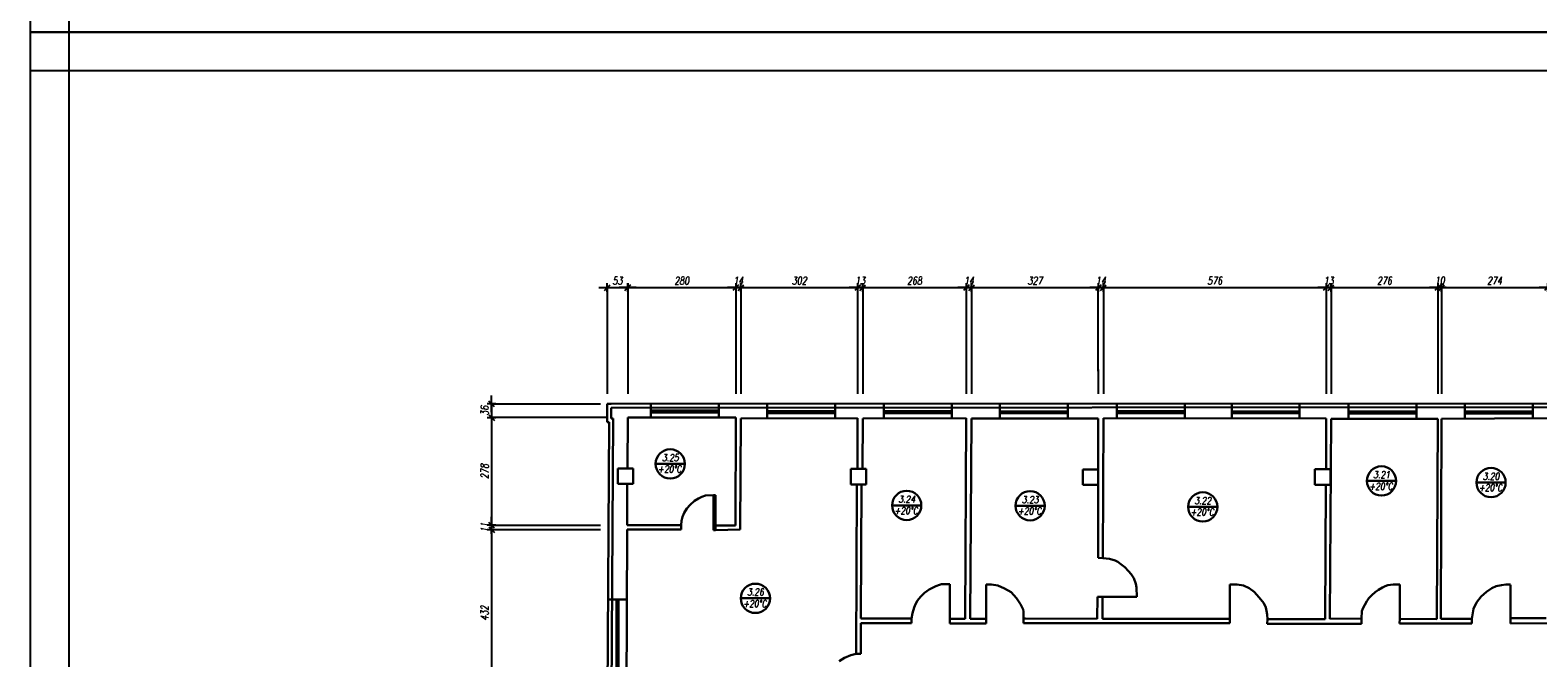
# Model space of a CAD drawing. Header units: inches. Extents: x 1464 to 9264, y -7670 to 9130.
# Tile 3 of 27: x 1464 to 5360, y -5085 to -3465. Entities that reach past the tile are written whole.
import ezdxf

# ---------------------------------------------------------------- set-up
doc = ezdxf.new("R2010")
doc.units = ezdxf.units.IN
doc.header["$MEASUREMENT"] = 0
doc.layers.add('BUDOWLANKA', color=50, linetype='Continuous', lineweight=30)
doc.layers.add('opisy', color=130, linetype='Continuous', lineweight=9)
doc.layers.add('RAMKA', color=3, linetype='Continuous')
doc.layers.add('wymiar', color=130, linetype='Continuous')
doc.styles.add('100-K-S', font='simplex.shx', dxfattribs={"width": 0.8, "oblique": 10, "height": 20})
doc.styles.add('standard 100', font='simplex.shx', dxfattribs={"width": 0.75, "oblique": 10, "height": 20})
doc.dimstyles.new('1 100', dxfattribs={"dimscale": 2, "dimtxt": 20, "dimasz": 0.9, "dimexe": 10, "dimexo": 35, "dimgap": 4, "dimtad": 1, "dimdec": 0, "dimrnd": 0.5, "dimtxsty": 'standard 100', "dimblk": 'zasieczka', "dimcen": 2.5, "dimdle": 25, "dimse1": 1, "dimse2": 1, "dimclrd": 256, "dimclre": 5, "dimclrt": 256, "dimadec": 5, "dimazin": 3, "dimtfac": 1, "dimtdec": 0, "dimtix": 1, "dimtmove": 0, "dimatfit": 3, "dimldrblk": 'CLOSEDBLANK', "dimfxl": 1, "dimlwd": -1, "dimlwe": 18, "dimarcsym": 0})

# ---------------------------------------------------------------- blocks, each defined once
blk = doc.blocks.new('zasieczka')
at = {"linetype": 'Continuous'}
for p, q in [((12, 0), (-12, 0)), ((4.1, 4.1), (-4.1, -4.1)), ((0, 6.2), (0, -6.2))]:
    blk.add_line(p, q, dxfattribs=at)
blk = doc.blocks.new('*D775')
at = {"layer": 'Defpoints', "color": 0}
for p in [(-305.6, -5313.9), (-358.3, -5614.1), (-305.6, -5649.5)]:
    blk.add_point(p, dxfattribs=at)
at = {"layer": 'wymiar'}
blk.add_line((-356.5, -5313.9), (-307.4, -5313.9), dxfattribs=at)
at = {"layer": 'wymiar', "xscale": 1.799999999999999, "yscale": 1.799999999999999, "zscale": 1.799999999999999, "rotation": 180}
blk.add_blockref('zasieczka', (-358.3, -5313.9), dxfattribs=at)
at = {"layer": 'wymiar', "xscale": 1.799999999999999, "yscale": 1.799999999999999, "zscale": 1.799999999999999}
blk.add_blockref('zasieczka', (-305.6, -5313.9), dxfattribs=at)
at = {"layer": 'wymiar', "insert": (-332, -5295.9), "char_height": 20, "attachment_point": 5, "style": 'standard 100'}
blk.add_mtext('53', dxfattribs=at)
blk = doc.blocks.new('_ClosedBlank')
at = {"color": 0, "linetype": 'ByBlock', "lineweight": -2}
for p, q in [((-1, 0.2), (0, 0)), ((-1, 0.2), (-1, -0.2)), ((0, 0), (-1, -0.2))]:
    blk.add_line(p, q, dxfattribs=at)
blk = doc.blocks.new('*D776')
at = {"layer": 'Defpoints', "color": 0}
for p in [(-26.3, -5313.9), (-305.6, -5649.5), (-26.3, -5649.5)]:
    blk.add_point(p, dxfattribs=at)
at = {"layer": 'wymiar'}
blk.add_line((-303.8, -5313.9), (-28.1, -5313.9), dxfattribs=at)
at = {"layer": 'wymiar', "xscale": 1.799999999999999, "yscale": 1.799999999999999, "zscale": 1.799999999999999, "rotation": 180}
blk.add_blockref('zasieczka', (-305.6, -5313.9), dxfattribs=at)
at = {"layer": 'wymiar', "xscale": 1.799999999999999, "yscale": 1.799999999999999, "zscale": 1.799999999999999}
blk.add_blockref('zasieczka', (-26.3, -5313.9), dxfattribs=at)
at = {"layer": 'wymiar', "insert": (-165.9, -5295.9), "char_height": 20, "attachment_point": 5, "style": 'standard 100'}
blk.add_mtext('280', dxfattribs=at)
blk = doc.blocks.new('*D777')
at = {"layer": 'Defpoints', "color": 0}
for p in [(-12.9, -5313.9), (-26.3, -5649.5), (-12.9, -5651.6)]:
    blk.add_point(p, dxfattribs=at)
at = {"layer": 'wymiar'}
for p, q in [((-28.1, -5313.9), (-29.9, -5313.9)), ((-26.3, -5313.9), (-12.9, -5313.9)), ((-11.1, -5313.9), (-9.3, -5313.9))]:
    blk.add_line(p, q, dxfattribs=at)
at = {"layer": 'wymiar', "xscale": 1.799999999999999, "yscale": 1.799999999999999, "zscale": 1.799999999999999}
blk.add_blockref('zasieczka', (-26.3, -5313.9), dxfattribs=at)
at = {"layer": 'wymiar', "xscale": 1.799999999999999, "yscale": 1.799999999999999, "zscale": 1.799999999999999, "rotation": 180}
blk.add_blockref('zasieczka', (-12.9, -5313.9), dxfattribs=at)
at = {"layer": 'wymiar', "insert": (-19.6, -5295.9), "char_height": 20, "attachment_point": 5, "style": 'standard 100'}
blk.add_mtext('14', dxfattribs=at)
blk = doc.blocks.new('*D778')
at = {"layer": 'Defpoints', "color": 0}
for p in [(288.4, -5313.9), (-12.9, -5651.6), (288.4, -5651.4)]:
    blk.add_point(p, dxfattribs=at)
at = {"layer": 'wymiar'}
blk.add_line((-11.1, -5313.9), (286.6, -5313.9), dxfattribs=at)
at = {"layer": 'wymiar', "xscale": 1.799999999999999, "yscale": 1.799999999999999, "zscale": 1.799999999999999, "rotation": 180}
blk.add_blockref('zasieczka', (-12.9, -5313.9), dxfattribs=at)
at = {"layer": 'wymiar', "xscale": 1.799999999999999, "yscale": 1.799999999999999, "zscale": 1.799999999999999}
blk.add_blockref('zasieczka', (288.4, -5313.9), dxfattribs=at)
at = {"layer": 'wymiar', "insert": (137.8, -5295.9), "char_height": 20, "attachment_point": 5, "style": 'standard 100'}
blk.add_mtext('302', dxfattribs=at)
blk = doc.blocks.new('*D779')
at = {"layer": 'Defpoints', "color": 0}
for p in [(301.7, -5313.9), (288.4, -5651.4), (301.7, -5651.4)]:
    blk.add_point(p, dxfattribs=at)
at = {"layer": 'wymiar'}
for p, q in [((286.6, -5313.9), (284.8, -5313.9)), ((288.4, -5313.9), (301.7, -5313.9)), ((303.5, -5313.9), (305.3, -5313.9))]:
    blk.add_line(p, q, dxfattribs=at)
at = {"layer": 'wymiar', "xscale": 1.799999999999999, "yscale": 1.799999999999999, "zscale": 1.799999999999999}
blk.add_blockref('zasieczka', (288.4, -5313.9), dxfattribs=at)
at = {"layer": 'wymiar', "xscale": 1.799999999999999, "yscale": 1.799999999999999, "zscale": 1.799999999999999, "rotation": 180}
blk.add_blockref('zasieczka', (301.7, -5313.9), dxfattribs=at)
at = {"layer": 'wymiar', "insert": (295, -5295.9), "char_height": 20, "attachment_point": 5, "style": 'standard 100'}
blk.add_mtext('13', dxfattribs=at)
blk = doc.blocks.new('*D780')
at = {"layer": 'Defpoints', "color": 0}
for p in [(569.3, -5313.9), (301.7, -5651.4), (569.3, -5651.3)]:
    blk.add_point(p, dxfattribs=at)
at = {"layer": 'wymiar'}
blk.add_line((303.5, -5313.9), (567.5, -5313.9), dxfattribs=at)
at = {"layer": 'wymiar', "xscale": 1.799999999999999, "yscale": 1.799999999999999, "zscale": 1.799999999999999, "rotation": 180}
blk.add_blockref('zasieczka', (301.7, -5313.9), dxfattribs=at)
at = {"layer": 'wymiar', "xscale": 1.799999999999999, "yscale": 1.799999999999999, "zscale": 1.799999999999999}
blk.add_blockref('zasieczka', (569.3, -5313.9), dxfattribs=at)
at = {"layer": 'wymiar', "insert": (435.5, -5295.9), "char_height": 20, "attachment_point": 5, "style": 'standard 100'}
blk.add_mtext('268', dxfattribs=at)
blk = doc.blocks.new('*D781')
at = {"layer": 'Defpoints', "color": 0}
for p in [(583.3, -5313.9), (569.3, -5651.3), (583.3, -5651.5)]:
    blk.add_point(p, dxfattribs=at)
at = {"layer": 'wymiar'}
for p, q in [((567.5, -5313.9), (565.7, -5313.9)), ((569.3, -5313.9), (583.3, -5313.9)), ((585.1, -5313.9), (586.9, -5313.9))]:
    blk.add_line(p, q, dxfattribs=at)
at = {"layer": 'wymiar', "xscale": 1.799999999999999, "yscale": 1.799999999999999, "zscale": 1.799999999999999}
blk.add_blockref('zasieczka', (569.3, -5313.9), dxfattribs=at)
at = {"layer": 'wymiar', "xscale": 1.799999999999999, "yscale": 1.799999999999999, "zscale": 1.799999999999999, "rotation": 180}
blk.add_blockref('zasieczka', (583.3, -5313.9), dxfattribs=at)
at = {"layer": 'wymiar', "insert": (576.3, -5295.9), "char_height": 20, "attachment_point": 5, "style": 'standard 100'}
blk.add_mtext('14', dxfattribs=at)
blk = doc.blocks.new('*D782')
at = {"layer": 'Defpoints', "color": 0}
for p in [(910.5, -5313.9), (583.3, -5651.5), (910.5, -5652.1)]:
    blk.add_point(p, dxfattribs=at)
at = {"layer": 'wymiar'}
blk.add_line((585.1, -5313.9), (908.7, -5313.9), dxfattribs=at)
at = {"layer": 'wymiar', "xscale": 1.799999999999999, "yscale": 1.799999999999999, "zscale": 1.799999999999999, "rotation": 180}
blk.add_blockref('zasieczka', (583.3, -5313.9), dxfattribs=at)
at = {"layer": 'wymiar', "xscale": 1.799999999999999, "yscale": 1.799999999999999, "zscale": 1.799999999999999}
blk.add_blockref('zasieczka', (910.5, -5313.9), dxfattribs=at)
at = {"layer": 'wymiar', "insert": (746.9, -5295.9), "char_height": 20, "attachment_point": 5, "style": 'standard 100'}
blk.add_mtext('327', dxfattribs=at)
blk = doc.blocks.new('*D783')
at = {"layer": 'Defpoints', "color": 0}
for p in [(923.7, -5313.9), (910.5, -5652.1), (923.7, -5651.1)]:
    blk.add_point(p, dxfattribs=at)
at = {"layer": 'wymiar'}
for p, q in [((908.7, -5313.9), (906.9, -5313.9)), ((910.5, -5313.9), (923.7, -5313.9)), ((925.5, -5313.9), (927.3, -5313.9))]:
    blk.add_line(p, q, dxfattribs=at)
at = {"layer": 'wymiar', "xscale": 1.799999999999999, "yscale": 1.799999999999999, "zscale": 1.799999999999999}
blk.add_blockref('zasieczka', (910.5, -5313.9), dxfattribs=at)
at = {"layer": 'wymiar', "xscale": 1.799999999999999, "yscale": 1.799999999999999, "zscale": 1.799999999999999, "rotation": 180}
blk.add_blockref('zasieczka', (923.7, -5313.9), dxfattribs=at)
at = {"layer": 'wymiar', "insert": (917.1, -5295.9), "char_height": 20, "attachment_point": 5, "style": 'standard 100'}
blk.add_mtext('14', dxfattribs=at)
blk = doc.blocks.new('*D784')
at = {"layer": 'Defpoints', "color": 0}
for p in [(1499.2, -5313.9), (923.7, -5651.1), (1499.2, -5652)]:
    blk.add_point(p, dxfattribs=at)
at = {"layer": 'wymiar'}
blk.add_line((925.5, -5313.9), (1497.4, -5313.9), dxfattribs=at)
at = {"layer": 'wymiar', "xscale": 1.799999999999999, "yscale": 1.799999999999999, "zscale": 1.799999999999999, "rotation": 180}
blk.add_blockref('zasieczka', (923.7, -5313.9), dxfattribs=at)
at = {"layer": 'wymiar', "xscale": 1.799999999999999, "yscale": 1.799999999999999, "zscale": 1.799999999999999}
blk.add_blockref('zasieczka', (1499.2, -5313.9), dxfattribs=at)
at = {"layer": 'wymiar', "insert": (1211.5, -5295.9), "char_height": 20, "attachment_point": 5, "style": 'standard 100'}
blk.add_mtext('576', dxfattribs=at)
blk = doc.blocks.new('*D785')
at = {"layer": 'Defpoints', "color": 0}
for p in [(1511.9, -5313.9), (1499.2, -5652), (1511.9, -5652.4)]:
    blk.add_point(p, dxfattribs=at)
at = {"layer": 'wymiar'}
for p, q in [((1497.4, -5313.9), (1495.6, -5313.9)), ((1499.2, -5313.9), (1511.9, -5313.9)), ((1513.7, -5313.9), (1515.5, -5313.9))]:
    blk.add_line(p, q, dxfattribs=at)
at = {"layer": 'wymiar', "xscale": 1.799999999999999, "yscale": 1.799999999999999, "zscale": 1.799999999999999}
blk.add_blockref('zasieczka', (1499.2, -5313.9), dxfattribs=at)
at = {"layer": 'wymiar', "xscale": 1.799999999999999, "yscale": 1.799999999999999, "zscale": 1.799999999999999, "rotation": 180}
blk.add_blockref('zasieczka', (1511.9, -5313.9), dxfattribs=at)
at = {"layer": 'wymiar', "insert": (1505.6, -5295.9), "char_height": 20, "attachment_point": 5, "style": 'standard 100'}
blk.add_mtext('13', dxfattribs=at)
blk = doc.blocks.new('*D786')
at = {"layer": 'Defpoints', "color": 0}
for p in [(1788, -5313.9), (1511.9, -5652.4), (1788, -5652.6)]:
    blk.add_point(p, dxfattribs=at)
at = {"layer": 'wymiar'}
blk.add_line((1513.7, -5313.9), (1786.2, -5313.9), dxfattribs=at)
at = {"layer": 'wymiar', "xscale": 1.799999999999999, "yscale": 1.799999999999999, "zscale": 1.799999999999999, "rotation": 180}
blk.add_blockref('zasieczka', (1511.9, -5313.9), dxfattribs=at)
at = {"layer": 'wymiar', "xscale": 1.799999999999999, "yscale": 1.799999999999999, "zscale": 1.799999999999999}
blk.add_blockref('zasieczka', (1788, -5313.9), dxfattribs=at)
at = {"layer": 'wymiar', "insert": (1650, -5295.9), "char_height": 20, "attachment_point": 5, "style": 'standard 100'}
blk.add_mtext('276', dxfattribs=at)
blk = doc.blocks.new('*D787')
at = {"layer": 'Defpoints', "color": 0}
for p in [(1797.8, -5313.9), (1788, -5652.6), (1797.8, -5652.7)]:
    blk.add_point(p, dxfattribs=at)
at = {"layer": 'wymiar'}
for p, q in [((1786.2, -5313.9), (1784.4, -5313.9)), ((1788, -5313.9), (1797.8, -5313.9)), ((1799.6, -5313.9), (1801.4, -5313.9))]:
    blk.add_line(p, q, dxfattribs=at)
at = {"layer": 'wymiar', "xscale": 1.799999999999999, "yscale": 1.799999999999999, "zscale": 1.799999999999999}
blk.add_blockref('zasieczka', (1788, -5313.9), dxfattribs=at)
at = {"layer": 'wymiar', "xscale": 1.799999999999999, "yscale": 1.799999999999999, "zscale": 1.799999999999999, "rotation": 180}
blk.add_blockref('zasieczka', (1797.8, -5313.9), dxfattribs=at)
at = {"layer": 'wymiar', "insert": (1792.9, -5295.9), "char_height": 20, "attachment_point": 5, "style": 'standard 100'}
blk.add_mtext('10', dxfattribs=at)
blk = doc.blocks.new('*D788')
at = {"layer": 'Defpoints', "color": 0}
for p in [(2071.1, -5313.9), (1797.8, -5652.7), (2071.1, -5651.3)]:
    blk.add_point(p, dxfattribs=at)
at = {"layer": 'wymiar'}
blk.add_line((1799.6, -5313.9), (2069.3, -5313.9), dxfattribs=at)
at = {"layer": 'wymiar', "xscale": 1.799999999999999, "yscale": 1.799999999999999, "zscale": 1.799999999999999, "rotation": 180}
blk.add_blockref('zasieczka', (1797.8, -5313.9), dxfattribs=at)
at = {"layer": 'wymiar', "xscale": 1.799999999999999, "yscale": 1.799999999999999, "zscale": 1.799999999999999}
blk.add_blockref('zasieczka', (2071.1, -5313.9), dxfattribs=at)
at = {"layer": 'wymiar', "insert": (1934.4, -5295.9), "char_height": 20, "attachment_point": 5, "style": 'standard 100'}
blk.add_mtext('274', dxfattribs=at)
blk = doc.blocks.new('*D760')
at = {"layer": 'Defpoints', "color": 0}
for p in [(-358.3, -5614.1), (-657.4, -5649.5), (-305.6, -5649.5)]:
    blk.add_point(p, dxfattribs=at)
at = {"layer": 'wymiar'}
for p, q in [((-657.4, -5612.3), (-657.4, -5610.5)), ((-657.4, -5614.1), (-657.4, -5649.5)), ((-657.4, -5651.3), (-657.4, -5653.1))]:
    blk.add_line(p, q, dxfattribs=at)
at = {"layer": 'wymiar', "xscale": 1.799999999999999, "yscale": 1.799999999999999, "zscale": 1.799999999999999}
for p, rotation in [((-657.4, -5614.1), 270), ((-657.4, -5649.5), 90)]:
    blk.add_blockref('zasieczka', p, dxfattribs=dict(at, rotation=rotation))
at = {"layer": 'wymiar', "insert": (-675.4, -5631.8), "char_height": 20, "attachment_point": 5, "rotation": 90, "style": 'standard 100'}
blk.add_mtext('36', dxfattribs=at)
blk = doc.blocks.new('*D800')
at = {"layer": 'Defpoints', "color": 0}
for p in [(-305.6, -5649.5), (-657.4, -5927.5), (-306.8, -5927.5)]:
    blk.add_point(p, dxfattribs=at)
at = {"layer": 'wymiar'}
blk.add_line((-657.4, -5651.3), (-657.4, -5925.7), dxfattribs=at)
at = {"layer": 'wymiar', "xscale": 1.799999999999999, "yscale": 1.799999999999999, "zscale": 1.799999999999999}
for p, rotation in [((-657.4, -5649.5), 90), ((-657.4, -5927.5), 270)]:
    blk.add_blockref('zasieczka', p, dxfattribs=dict(at, rotation=rotation))
at = {"layer": 'wymiar', "insert": (-675.4, -5788.5), "char_height": 20, "attachment_point": 5, "rotation": 90, "style": 'standard 100'}
blk.add_mtext('278', dxfattribs=at)
blk = doc.blocks.new('*D801')
at = {"layer": 'Defpoints', "color": 0}
for p in [(-657.4, -5938.5), (-306.8, -5927.5), (-306.7, -5938.5)]:
    blk.add_point(p, dxfattribs=at)
at = {"layer": 'wymiar'}
for p, q in [((-657.4, -5925.7), (-657.4, -5923.9)), ((-657.4, -5927.5), (-657.4, -5938.5)), ((-657.4, -5940.3), (-657.4, -5942.1))]:
    blk.add_line(p, q, dxfattribs=at)
at = {"layer": 'wymiar', "xscale": 1.799999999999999, "yscale": 1.799999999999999, "zscale": 1.799999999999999}
for p, rotation in [((-657.4, -5927.5), 270), ((-657.4, -5938.5), 90)]:
    blk.add_blockref('zasieczka', p, dxfattribs=dict(at, rotation=rotation))
at = {"layer": 'wymiar', "insert": (-675.4, -5933), "char_height": 20, "attachment_point": 5, "rotation": 90, "style": 'standard 100'}
blk.add_mtext('11', dxfattribs=at)
blk = doc.blocks.new('*D802')
at = {"layer": 'Defpoints', "color": 0}
for p in [(-306.7, -5938.5), (-657.4, -6369.8), (-308.6, -6369.8)]:
    blk.add_point(p, dxfattribs=at)
at = {"layer": 'wymiar'}
blk.add_line((-657.4, -5940.3), (-657.4, -6368), dxfattribs=at)
at = {"layer": 'wymiar', "xscale": 1.799999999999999, "yscale": 1.799999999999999, "zscale": 1.799999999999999}
for p, rotation in [((-657.4, -5938.5), 90), ((-657.4, -6369.8), 270)]:
    blk.add_blockref('zasieczka', p, dxfattribs=dict(at, rotation=rotation))
at = {"layer": 'wymiar', "insert": (-675.4, -6154.2), "char_height": 20, "attachment_point": 5, "rotation": 90, "style": 'standard 100'}
blk.add_mtext('432', dxfattribs=at)
blk = doc.blocks.new('A$C36685AB7')
at = {"layer": 'BUDOWLANKA'}
for p, q in [((1501.4, 3240.3), (1491.4, 3240.3)), ((1491.4, 3230.4), (1491.4, 3240.3)), ((5724.5, 3242.3), (1501.4, 3240.3)), ((1603.7, 3230.3), (1603.7, 3240.3)), ((1779.3, 3223.1), (1779.3, 3240.4)), ((1779.3, 3240.4), (1779.3, 3204.8)), ((1904.7, 3238.3), (1904.7, 3240.4)), ((1904.7, 3228.3), (1904.7, 3238.3)), ((2080.3, 3238.4), (2080.3, 3240.5)), ((2080.3, 3221.1), (2080.3, 3238.4)), ((2080.3, 3238.4), (2080.3, 3202.8)), ((2205.9, 3238.2), (2205.9, 3240.6)), ((2205.9, 3228.4), (2205.9, 3238.4)), ((2381.5, 3238.5), (2381.5, 3240.7)), ((2381.5, 3221.3), (2381.5, 3238.5)), ((2381.5, 3238.5), (2381.5, 3202.9)), ((2505.5, 3238.2), (2505.5, 3240.7)), ((2505.5, 3228.2), (2505.5, 3238.2)), ((2681.1, 3238.3), (2681.1, 3240.8)), ((2681.1, 3221), (2681.1, 3238.3)), ((2681.1, 3238.3), (2681.1, 3202.7)), ((2808.2, 3238.7), (2808.2, 3240.9)), ((2808.2, 3228.7), (2808.2, 3238.7)), ((2983.8, 3238.8), (2983.8, 3241)), ((2983.8, 3221.5), (2983.8, 3238.8)), ((2983.8, 3238.8), (2983.8, 3203.2)), ((3104.9, 3238.2), (3104.9, 3241)), ((3104.9, 3228.2), (3104.9, 3238.2)), ((3280.5, 3238.3), (3280.5, 3241.1)), ((3280.5, 3221), (3280.5, 3238.3)), ((3280.5, 3238.3), (3280.5, 3202.7)), ((3406.8, 3237), (3406.8, 3241.2)), ((3406.8, 3227.4), (3406.8, 3237.4)), ((3582.4, 3237.5), (3582.4, 3241.2)), ((3582.4, 3220.2), (3582.4, 3237.5)), ((3582.4, 3237.5), (3582.4, 3201.9)), ((3707.7, 3237.6), (3707.7, 3241.3)), ((3707.7, 3227.6), (3707.7, 3237.6)), ((3883.3, 3237.6), (3883.3, 3241.4)), ((3883.3, 3220.4), (3883.3, 3237.6)), ((3883.3, 3237.6), (3883.3, 3202.8)), ((1491.4, 3230.4), (1491.4, 3192.9)), ((1506.6, 3202.9), (1492.9, 1100.4)), ((1501.4, 3230.3), (1501.1, 3202.9)), ((1501.1, 3202.9), (1506.6, 3202.9)), ((5734.5, 3232.3), (1501.4, 3230.3)), ((1543.6, 3073.7), (1544.1, 3204.8)), ((1544.1, 3204.8), (1823.4, 3204.8)), ((1603.7, 3204.8), (1603.7, 3230.3)), ((1603.7, 3223.1), (1779.3, 3223.1)), ((1603.7, 3218.1), (1779.3, 3218.1)), ((1823.4, 3204.8), (1822.7, 2926.3)), ((1835.2, 2915.6), (1836.9, 3202.8)), ((1836.9, 3202.8), (2138.1, 3203)), ((1904.7, 3202.8), (1904.7, 3228.3)), ((1904.7, 3221.1), (2080.3, 3221.1)), ((1904.7, 3216.1), (2080.3, 3216.1)), ((2138.1, 3203), (2138.1, 3072.2)), ((2150.5, 3072.2), (2151.4, 3202.9)), ((2151.4, 3202.9), (2419, 3203)), ((2206, 3202.9), (2205.9, 3228.4)), ((2205.9, 3221.3), (2381.5, 3221.3)), ((2205.9, 3216.3), (2381.5, 3216.3)), ((2419, 3203), (2416.5, 2685.2)), ((2428.8, 2685.4), (2433, 3202.8)), ((2433, 3202.8), (2760.2, 3202.2)), ((2505.5, 3202.7), (2505.5, 3228.2)), ((2505.5, 3221), (2681.1, 3221)), ((2505.5, 3216), (2681.1, 3216)), ((2760.2, 3202.2), (2760.2, 3071.3)), ((2771.6, 2841.6), (2773.4, 3203.2)), ((2773.4, 3203.2), (3348.9, 3202.3)), ((2808.2, 3203.2), (2808.2, 3228.7)), ((2808.2, 3221.5), (2983.8, 3221.5)), ((2808.2, 3216.5), (2983.8, 3216.5)), ((3104.9, 3202.7), (3104.9, 3228.2)), ((3104.9, 3221), (3280.5, 3221)), ((3104.9, 3216), (3280.5, 3216)), ((3280.5, 3202.7), (3280.5, 3202.4)), ((3348.9, 3202.3), (3348.9, 3071.5)), ((3358.5, 2685.4), (3361.6, 3201.9)), ((3361.6, 3201.9), (3637.7, 3201.7)), ((3406.8, 3201.9), (3406.8, 3227.4)), ((3406.8, 3220.2), (3582.4, 3220.2)), ((3406.8, 3215.2), (3582.4, 3215.2)), ((3582.4, 3201.9), (3582.4, 3201.7)), ((3637.7, 3201.7), (3635, 2684.7)), ((3645.4, 2685.3), (3647.5, 3201.8)), ((3647.5, 3201.8), (3920.8, 3203)), ((3707.8, 3202.1), (3707.7, 3227.6)), ((3707.7, 3220.4), (3883.3, 3220.4)), ((3707.7, 3215.4), (3883.3, 3215.4)), ((1496.6, 3192.9), (1483, 1110.4)), ((1496.6, 3192.9), (1491.4, 3192.9)), ((1558.7, 3073.7), (1518.7, 3073.7)), ((1518.7, 3073.7), (1518.7, 3033.7)), ((1558.7, 3033.7), (1558.7, 3073.7)), ((2160.6, 3072.2), (2120.6, 3072.2)), ((2120.6, 3072.2), (2120.6, 3032.2)), ((2160.6, 3032.2), (2160.6, 3072.2)), ((2760.2, 3071.3), (2720.2, 3071.3)), ((2720.2, 3071.3), (2720.2, 3031.3)), ((2760.2, 3031.3), (2760.2, 3071.3)), ((3360.1, 3071.5), (3320.1, 3071.5)), ((3320.1, 3071.5), (3320.1, 3031.5)), ((3360.1, 3031.5), (3360.1, 3071.5)), ((1518.7, 3033.7), (1558.7, 3033.7)), ((1542.9, 2926.8), (1542.9, 3033.7)), ((1726.7, 2996.4), (1735.8, 3000.5)), ((1735.8, 3000.5), (1745.4, 3003.6)), ((1745.4, 3003.6), (1766.2, 3004.4)), ((1766.2, 2914.7), (1766.2, 3004.4)), ((1766.2, 3004.4), (1771.2, 3004.4)), ((1770.9, 2926.3), (1771.2, 3004.4)), ((2120.6, 3032.2), (2160.6, 3032.2)), ((2136.7, 3032.2), (2134.7, 2594.7)), ((2146.8, 2686.3), (2148.7, 3032.2)), ((2720.2, 3031.3), (2760.2, 3031.3)), ((2760.2, 3031.3), (2760.2, 2842.6)), ((3320.1, 3031.5), (3360.1, 3031.5)), ((3348.2, 3031.5), (3346.1, 2684.8)), ((1690.4, 2959.3), (1696.9, 2970.1)), ((1696.9, 2970.1), (1706, 2979.9)), ((1706, 2979.9), (1717.1, 2989.7)), ((1717.1, 2989.7), (1726.7, 2996.4)), ((1682.1, 2926.8), (1542.9, 2926.8)), ((1681.9, 2915.8), (1682.1, 2926.8)), ((1682.1, 2926.8), (1682.9, 2938.2)), ((1682.9, 2938.2), (1685.8, 2948.4)), ((1685.8, 2948.4), (1690.4, 2959.3)), ((1822.7, 2926.3), (1770.9, 2926.3)), ((1770.9, 2926.3), (1770.9, 2914.7)), ((1771.2, 2926.3), (1772.2, 2926.3)), ((1541.1, 2484.6), (1543.1, 2915.8)), ((1543.1, 2915.8), (1681.9, 2915.8)), ((1770.9, 2914.7), (1766.2, 2914.7)), ((1770.9, 2914.7), (1835.2, 2915.6)), ((1770.9, 2914.7), (1770.9, 2914.7)), ((2760.2, 2842.6), (2771.6, 2841.6)), ((2771.6, 2841.6), (2788.8, 2840.1)), ((2788.8, 2840.1), (2804.2, 2835.7)), ((2804.2, 2835.7), (2811.1, 2832.5)), ((2811.1, 2832.5), (2818.8, 2826.9)), ((2818.8, 2826.9), (2828.4, 2818.4)), ((2828.4, 2818.4), (2838.4, 2808.1)), ((2838.4, 2808.1), (2845.3, 2800.7)), ((2332.1, 2765.8), (2340.3, 2769.8)), ((2340.3, 2769.8), (2350.2, 2773.4)), ((2350.2, 2773.4), (2355.1, 2774.6)), ((2355.1, 2774.6), (2360.3, 2774.8)), ((2360.3, 2774.8), (2366.2, 2774.8)), ((2366.2, 2774.8), (2376.2, 2774.7)), ((2376.2, 2774.7), (2376.2, 2772.9)), ((2376.2, 2672.9), (2376.2, 2773.4)), ((2470.5, 2686), (2470.5, 2774.4)), ((2470.5, 2774.4), (2483.9, 2774.4)), ((2483.9, 2774.4), (2501, 2771.5)), ((2501, 2771.5), (2517.5, 2764)), ((2845.3, 2800.7), (2851.7, 2790.2)), ((2851.7, 2790.2), (2857.5, 2775.9)), ((2857.5, 2775.9), (2859.2, 2766.1)), ((3099.8, 2685.8), (3099.8, 2774.4)), ((3099.8, 2774.4), (3119.5, 2774.4)), ((3119.5, 2774.4), (3135.5, 2771.1)), ((3135.5, 2771.1), (3150.2, 2764.3)), ((3494.3, 2766), (3501.5, 2770)), ((3501.5, 2770), (3508.4, 2772.2)), ((3508.4, 2772.2), (3515.2, 2773.5)), ((3515.2, 2773.5), (3522.2, 2774)), ((3522.2, 2774), (3529.4, 2774.3)), ((3529.4, 2774.3), (3539.2, 2774.3)), ((3539.2, 2774.3), (3539.2, 2772.4)), ((3539.2, 2685.1), (3539.2, 2773.4)), ((3777, 2764.3), (3788.7, 2769.8)), ((3788.7, 2769.8), (3802.2, 2772)), ((3802.2, 2772), (3813.3, 2773.8)), ((3813.3, 2773.8), (3825.4, 2773.8)), ((3825.4, 2673.1), (3825.4, 2773.4)), ((1515.5, 2735.6), (1493.6, 2735.7)), ((1515.5, 2560.2), (1515.5, 2735.6)), ((1515.5, 2735.6), (1542.2, 2735.4)), ((1520.5, 2560.2), (1520.5, 2735.6)), ((2288, 2723.4), (2293.4, 2732.7)), ((2293.4, 2732.7), (2300.6, 2742.3)), ((2300.6, 2742.3), (2310.7, 2752.7)), ((2310.7, 2752.7), (2322.8, 2761)), ((2322.8, 2761), (2332.1, 2765.8)), ((2517.5, 2764), (2534.8, 2753.8)), ((2534.8, 2753.8), (2549.1, 2738.3)), ((2549.1, 2738.3), (2559.6, 2723.1)), ((2757.3, 2685.8), (2758.5, 2741.8)), ((2758.5, 2741.8), (2771.1, 2741.8)), ((2771.1, 2741.8), (2771.3, 2685.5)), ((2771.1, 2741.8), (2860.2, 2741.8)), ((2859.2, 2766.1), (2860.2, 2741.8)), ((3150.2, 2764.3), (3162.6, 2755.1)), ((3162.6, 2755.1), (3176.1, 2740.6)), ((3176.1, 2740.6), (3187.8, 2726.2)), ((3448.7, 2721.2), (3453.9, 2730.8)), ((3453.9, 2730.8), (3459.1, 2738.4)), ((3459.1, 2738.4), (3467.2, 2746.6)), ((3467.2, 2746.6), (3475.5, 2754.3)), ((3475.5, 2754.3), (3484.3, 2760.5)), ((3484.3, 2760.5), (3494.3, 2766)), ((3729.6, 2711.1), (3737.3, 2727.4)), ((3737.3, 2727.4), (3749.6, 2743.1)), ((3749.6, 2743.1), (3763.2, 2754.7)), ((3763.2, 2754.7), (3777, 2764.3)), ((2277.3, 2686.3), (2279.8, 2700.1)), ((2279.8, 2700.1), (2284.2, 2715)), ((2284.2, 2715), (2288, 2723.4)), ((2559.6, 2723.1), (2565.8, 2709.2)), ((2566.9, 2704.7), (2565.8, 2709.2)), ((2567.3, 2700.6), (2566.9, 2704.7)), ((2567.3, 2686.1), (2567.3, 2700.6)), ((3187.8, 2726.2), (3193, 2715)), ((3193, 2715), (3194.6, 2706)), ((3194.6, 2706), (3196.3, 2696.4)), ((3196.3, 2696.4), (3197.6, 2684.5)), ((3440, 2686.4), (3441.6, 2705.3)), ((3441.6, 2705.3), (3443.9, 2712.4)), ((3443.9, 2712.4), (3448.7, 2721.2)), ((3725.5, 2685.7), (3729.6, 2711.1)), ((2146.6, 2674), (2277.4, 2674.3)), ((2146.6, 2594.7), (2146.6, 2674)), ((2277.3, 2686.3), (2146.8, 2686.3)), ((2277.4, 2674.3), (2277.3, 2686.3)), ((2416.5, 2685.2), (2376.2, 2685.2)), ((2470.5, 2672.9), (2376.2, 2672.9)), ((2428.8, 2685.4), (2470.5, 2685.4)), ((2470.5, 2672.9), (2470.5, 2686)), ((2567.2, 2674.1), (2567.3, 2686.1)), ((3099.8, 2674), (2567.2, 2674.1)), ((2567.3, 2686.1), (2571.8, 2686.1)), ((2567.8, 2686.1), (2757.3, 2685.8)), ((2771.3, 2685.5), (3099.8, 2685.8)), ((3099.8, 2685.8), (3099.8, 2674)), ((3197.6, 2684.5), (3197, 2672.2)), ((3197, 2672.2), (3440, 2672.5)), ((3346.1, 2684.8), (3197.6, 2684.5)), ((3440, 2686.4), (3358.5, 2685.4)), ((3440, 2672.5), (3440, 2686.4)), ((3539.2, 2685.1), (3539, 2673.2)), ((3539, 2673.2), (3725.5, 2673)), ((3635, 2684.7), (3539.2, 2685.1)), ((3539.2, 2685.1), (3539.2, 2685.1)), ((3725.5, 2685.7), (3645.4, 2685.3)), ((3725.5, 2673), (3725.5, 2685.7)), ((3917.4, 2687.1), (3825.1, 2687.1)), ((3825.4, 2673.1), (4029.9, 2674.8)), ((2104.6, 2585.1), (2090.4, 2576.3)), ((2120.6, 2591.5), (2104.6, 2585.1)), ((2134.7, 2594.7), (2120.6, 2591.5)), ((2134.7, 2594.7), (2146.6, 2594.7))]:
    blk.add_line(p, q, dxfattribs=at)
at = {"layer": 'opisy', "lineweight": 30}
for p, q in [((1691.9, 3085.3), (1616.2, 3085.3)), ((3529.9, 3041.3), (3454.2, 3041.3)), ((3812.9, 3037.3), (3737.2, 3037.3)), ((2302.9, 2978.3), (2227.2, 2978.3)), ((2621.9, 2977.3), (2546.2, 2977.3)), ((3067.9, 2974.3), (2992.2, 2974.3)), ((1911.9, 2738.3), (1836.2, 2738.3))]:
    blk.add_line(p, q, dxfattribs=at)
for centre in [(1654.1, 3085.3), (3492.1, 3041.3), (3775.1, 3037.3), (2265.1, 2978.3), (2584.1, 2977.3), (3030.1, 2974.3), (1874.1, 2738.3)]:
    blk.add_circle(centre, 37.8, dxfattribs=at)
at = {"layer": 'RAMKA'}
for p, q in [((0, 8400), (0, 4200)), ((100, 8400), (100, 4200)), ((7800, 4200), (0, 4200)), ((0, 4200), (0, 0)), ((0, 4200), (7800, 4200)), ((100, 4200), (100, 0)), ((7800, 4100), (0, 4100))]:
    blk.add_line(p, q, dxfattribs=at)
at = {"layer": 'wymiar'}
for p, q in [((1491.4, 3540.5), (1491.4, 3265.8)), ((1544.1, 3540.5), (1544.1, 3307.8)), ((1823.4, 3540.5), (1823.4, 3307.8)), ((1836.9, 3540.5), (1836.9, 3322.8)), ((2138.1, 3540.5), (2138.1, 3321.8)), ((2151.4, 3540.5), (2151.4, 3297.3)), ((2419, 3540.5), (2419, 3281.3)), ((2433, 3540.5), (2433, 3297.3)), ((2760.2, 3324.8), (2760.2, 3540.5)), ((2773.4, 3540.5), (2773.4, 3312.3)), ((3348.9, 3540.5), (3348.9, 3297.3)), ((3361.6, 3540.5), (3361.6, 3297.3)), ((3637.7, 3540.5), (3637.7, 3286.8)), ((3647.5, 3540.5), (3647.5, 3307.8)), ((1544.1, 3328.8), (1544.1, 3265.8)), ((1823.4, 3328.8), (1823.4, 3265.8)), ((1836.9, 3328.8), (1836.9, 3265.8)), ((2138.1, 3328.8), (2138.1, 3265.8)), ((2151.4, 3328.8), (2151.4, 3265.8)), ((2419, 3328.8), (2419, 3265.8)), ((2433, 3328.8), (2433, 3265.8)), ((2760.2, 3328.8), (2760.2, 3265.8)), ((2773.4, 3328.8), (2773.4, 3266.1)), ((3348.9, 3328.8), (3348.9, 3265.8)), ((3361.6, 3328.8), (3361.6, 3265.8)), ((3637.7, 3328.8), (3637.7, 3265.8)), ((3647.5, 3328.8), (3647.5, 3265.8)), ((1192.3, 3240.3), (1474, 3240.3)), ((1491.4, 3205.4), (1192.3, 3205.4)), ((1192.3, 2926.8), (1421.7, 2926.8)), ((1369.5, 2926.8), (1474, 2926.8)), ((1192.3, 2915.8), (1411, 2915.8)), ((1369.5, 2915.8), (1474, 2915.8))]:
    blk.add_line(p, q, dxfattribs=at)
at = {"layer": 'opisy', "lineweight": 30, "char_height": 18, "style": '100-K-S'}
for s, insert, width, attachment_point in [('{\\Fsimplex|c128;+\\Fsimplex.shx|c0;20\\Fsimplex|c128;°C}', (1621.9, 3080.8), 67.166, 1), ('3.25', (1654.3, 3101.3), 69.174, 5), ('3.21', (3492.3, 3057.3), 69.174, 5), ('3.20', (3775.3, 3053.3), 69.174, 5), ('3.24', (2265.3, 2994.3), 69.174, 5), ('3.23', (2584.3, 2993.3), 69.174, 5), ('3.22', (3030.3, 2990.3), 69.174, 5), ('{\\Fsimplex|c128;+\\Fsimplex.shx|c0;20\\Fsimplex|c128;°C}', (3459.9, 3036.8), 67.166, 1), ('{\\Fsimplex|c128;+\\Fsimplex.shx|c0;20\\Fsimplex|c128;°C}', (3742.9, 3032.8), 67.166, 1), ('{\\Fsimplex|c128;+\\Fsimplex.shx|c0;20\\Fsimplex|c128;°C}', (2232.9, 2973.8), 67.166, 1), ('{\\Fsimplex|c128;+\\Fsimplex.shx|c0;20\\Fsimplex|c128;°C}', (2551.9, 2972.8), 67.166, 1), ('{\\Fsimplex|c128;+\\Fsimplex.shx|c0;20\\Fsimplex|c128;°C}', (2997.9, 2969.8), 67.166, 1), ('{\\Fsimplex|c128;+\\Fsimplex.shx|c0;20\\Fsimplex|c128;°C}', (1841.9, 2733.8), 67.166, 1), ('3.26', (1874.3, 2754.3), 69.174, 5)]:
    blk.add_mtext(s, dxfattribs=dict(at, insert=insert, width=width, attachment_point=attachment_point))
at = {"layer": 'wymiar'}
dim = blk.add_linear_dim(base=(1544.1, 3540.5), p1=(1491.4, 3240.3), p2=(1544.1, 3204.8), dimstyle='1 100', dxfattribs=at)
dim.commit()
dim.dimension.update_dxf_attribs({"geometry": '*D775', "text_midpoint": (1517.8, 3558.5), "insert": (1849.7, 8854.3)})
for base, p1, p2, picture, middle, set_off in [((1823.4, 3540.5), (1544.1, 3204.8), (1823.4, 3204.8), '*D776', (1683.8, 3558.5), (1849.7, 8854.3)), ((1836.8542, 3540.4644), (1823.4486, 3204.821), (1836.8542, 3202.7797), '*D777', (1830.1514, 3558.4644), (1849.7163, 8854.3429)), ((2138.1, 3540.5), (1836.9, 3202.8), (2138.1, 3203), '*D778', (1987.5, 3558.5), (1849.7, 8854.3)), ((2151.4, 3540.5), (2138.1, 3203), (2151.4, 3202.9), '*D779', (2144.8, 3558.5), (1849.7, 8854.3)), ((2419, 3540.5), (2151.4, 3202.9), (2419, 3203), '*D780', (2285.2, 3558.5), (1849.7, 8854.3)), ((2433, 3540.5), (2419, 3203), (2433, 3202.8), '*D781', (2426, 3558.5), (1849.7, 8854.3)), ((2760.2, 3540.5), (2433, 3202.8), (2760.2, 3202.2), '*D782', (2596.6, 3558.5), (1849.7, 8854.3)), ((2773.4, 3540.5), (2760.2, 3202.2), (2773.4, 3203.2), '*D783', (2766.8, 3558.5), (1849.7, 8854.3)), ((3348.94, 3540.4644), (2773.4184, 3203.2428), (3348.94, 3202.32), '*D784', (3061.1792, 3558.4644), (1849.7163, 8854.3429)), ((3361.6, 3540.5), (3348.9, 3202.3), (3361.6, 3201.9), '*D785', (3355.3, 3558.5), (1849.7, 8854.3)), ((3637.7, 3540.5), (3361.6, 3201.9), (3637.7, 3201.7), '*D786', (3499.7, 3558.5), (1849.7, 8854.3)), ((3647.5, 3540.5), (3637.7, 3201.7), (3647.5, 3201.7), '*D787', (3642.6, 3558.5), (1849.7, 8854.3)), ((3920.8, 3540.5), (3647.5, 3201.7), (3920.8, 3203), '*D788', (3784.2, 3558.5), (1849.7, 8854.3))]:
    dim = blk.add_linear_dim(base=base, p1=p1, p2=p2, dimstyle='1 100', override={"dimtmove": 1}, dxfattribs=at)
    dim.commit()
    dim.dimension.update_dxf_attribs({"geometry": picture, "text_midpoint": middle, "insert": set_off})
dim = blk.add_linear_dim(base=(1192.2779, 3204.809), p1=(1491.4153, 3240.2517), p2=(1544.1107, 3204.809), angle=90, dimstyle='1 100', dxfattribs=at)
dim.commit()
dim.dimension.update_dxf_attribs({"geometry": '*D760', "text_midpoint": (1174.2779, 3222.5303), "insert": (1849.7163, 8854.3429)})
for base, p1, p2, picture, middle in [((1192.3, 2926.8), (1544.1, 3204.8), (1542.9, 2926.8), '*D800', (1174.3, 3065.8)), ((1192.3, 2915.8), (1542.9, 2926.8), (1543.1, 2915.8), '*D801', (1174.3, 2921.3)), ((1192.3, 2484.6), (1543.1, 2915.8), (1541.1, 2484.6), '*D802', (1174.3, 2700.2))]:
    dim = blk.add_linear_dim(base=base, p1=p1, p2=p2, angle=90, dimstyle='1 100', override={"dimtmove": 1}, dxfattribs=at)
    dim.commit()
    dim.dimension.update_dxf_attribs({"geometry": picture, "text_midpoint": middle, "insert": (1849.7, 8854.3)})

msp = doc.modelspace()

# ---------------------------------------------------------------- block references
msp.add_blockref('A$C36685AB7', (1464.1, -7669.9))

doc.saveas('drawing.dxf')
